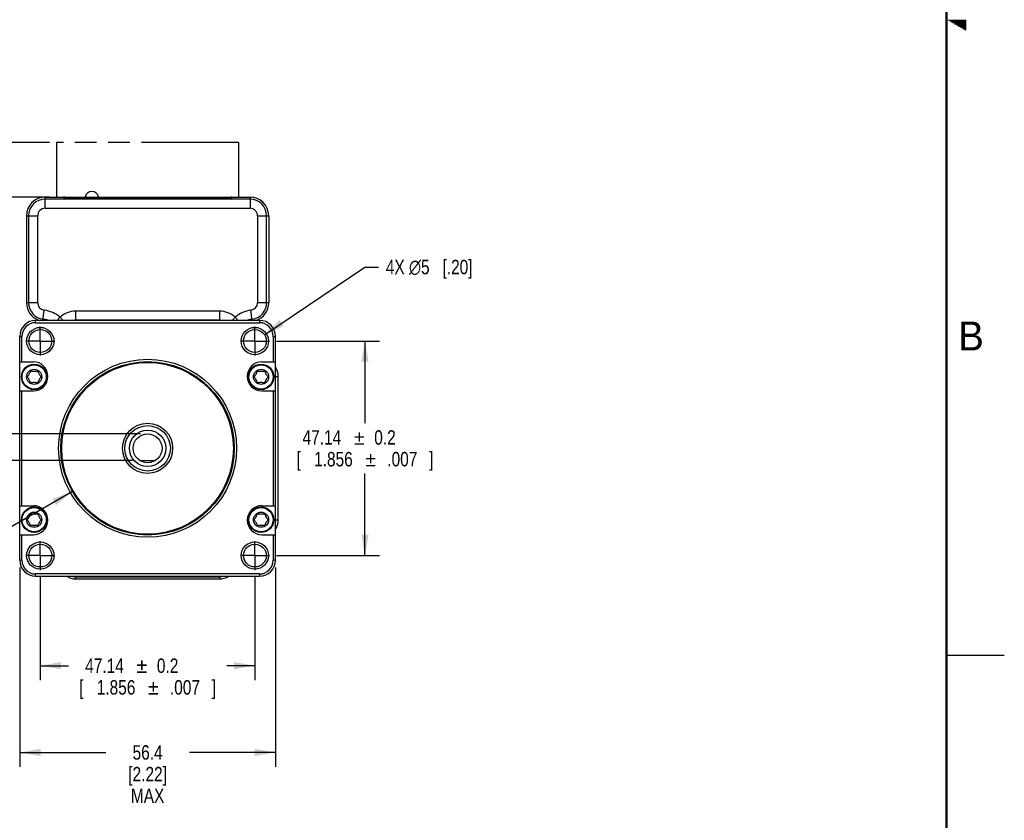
# Model space of a CAD drawing. Header units: inches. Extents: x 0 to 34, y 0 to 22.
# Tile 41 of 51: x 25.5 to 34, y 4.1 to 11. Entities that reach past the tile are written whole.
import ezdxf
from ezdxf.enums import TextEntityAlignment as Align

# ---------------------------------------------------------------- set-up
doc = ezdxf.new("R2010")
doc.units = ezdxf.units.IN
doc.header["$LTSCALE"] = 1.87
doc.header["$MEASUREMENT"] = 0
doc.linetypes.add('CENTER', pattern=[0.6, 0.375, -0.075, 0.075, -0.075])
doc.linetypes.add('PHANTOM', pattern=[0.8, 0.45, -0.05, 0.1, -0.05, 0.1, -0.05])
doc.layers.get('0').update_dxf_attribs({"linetype": 'CONTINUOUS'})
for name, color, linetype in [('02___PRT_ALL_AXES', 7, 'CONTINUOUS'), ('DIMENSIONS', 7, 'CONTINUOUS'), ('REFERENCE', 7, 'CONTINUOUS')]:
    doc.layers.add(name, color=color, linetype=linetype)
doc.styles.get("Standard").update_dxf_attribs({"font": 'txt', "width": 0.8})
doc.styles.add('TEXTSTYLE_1', font='gdt', dxfattribs={"width": 0.8})
doc.styles.add('TEXTSTYLE_2', font='txt')
doc.dimstyles.new('DIMSTYLE_1', dxfattribs={"dimtxt": 0.125, "dimasz": 0.18, "dimexe": 0.18, "dimexo": 0.0625, "dimgap": 0.09, "dimtad": 0, "dimtih": 1, "dimtoh": 1, "dimdec": 1, "dimdsep": 46, "dimtxsty": 'STANDARD', "dimblk": '_FILLED', "dimblk1": '_FILLED', "dimblk2": '_FILLED', "dimcen": 0.09, "dimadec": 0, "dimazin": 0, "dimtp": 0.1, "dimtm": 0.1, "dimtfac": 1, "dimtdec": 1, "dimtofl": 0, "dimtmove": 0, "dimatfit": 3, "dimldrblk": '_FILLED', "dimfxl": 1, "dimtolj": 1, "dimarcsym": 0})
doc.dimstyles.new('DIMSTYLE_3', dxfattribs={"dimtxt": 0.125, "dimasz": 0.18, "dimexe": 0.18, "dimexo": 0.0625, "dimgap": 0.09, "dimtad": 0, "dimtih": 1, "dimtoh": 1, "dimdsep": 46, "dimtxsty": 'STANDARD', "dimblk": '_FILLED', "dimblk1": '_FILLED', "dimblk2": '_FILLED', "dimcen": 0.09, "dimadec": 0, "dimazin": 0, "dimtol": 1, "dimtp": 0.2, "dimtm": 0.2, "dimtfac": 1, "dimtofl": 0, "dimtmove": 0, "dimatfit": 3, "dimldrblk": '_FILLED', "dimfxl": 1, "dimtolj": 1, "dimarcsym": 0})
doc.dimstyles.new('DIMSTYLE_4', dxfattribs={"dimtxt": 0.125, "dimasz": 0.18, "dimexe": 0.18, "dimexo": 0.0625, "dimgap": 0.09, "dimtad": 0, "dimtih": 1, "dimtoh": 1, "dimdec": 1, "dimdsep": 46, "dimtxsty": 'STANDARD', "dimblk": '_FILLED', "dimblk1": '_FILLED', "dimblk2": '_FILLED', "dimcen": 0.09, "dimadec": 0, "dimazin": 0, "dimtp": 0.1, "dimtm": 0.1, "dimtfac": 1, "dimtdec": 1, "dimtofl": 0, "dimtmove": 0, "dimatfit": 3, "dimldrblk": '_FILLED', "dimfxl": 1, "dimtolj": 1, "dimarcsym": 0})
doc.dimstyles.new('DIMSTYLE_5', dxfattribs={"dimtxt": 0.125, "dimasz": 0.18, "dimexe": 0.18, "dimexo": 0.0625, "dimgap": 0.09, "dimtad": 0, "dimtih": 1, "dimtoh": 1, "dimdsep": 46, "dimtxsty": 'STANDARD', "dimblk": '_FILLED', "dimblk1": '_FILLED', "dimblk2": '_FILLED', "dimcen": 0.09, "dimadec": 0, "dimazin": 0, "dimtol": 1, "dimtp": 0.1, "dimtm": 0.1, "dimtfac": 1, "dimtofl": 0, "dimtmove": 0, "dimatfit": 3, "dimldrblk": '_FILLED', "dimfxl": 1, "dimtolj": 1, "dimarcsym": 0})
doc.dimstyles.new('DIMSTYLE_6', dxfattribs={"dimtxt": 0.125, "dimasz": 0.18, "dimexe": 0.18, "dimexo": 0.0625, "dimgap": 0.09, "dimtad": 0, "dimtih": 1, "dimtoh": 1, "dimdsep": 46, "dimtxsty": 'STANDARD', "dimblk": '_FILLED', "dimblk1": '_FILLED', "dimblk2": '_FILLED', "dimcen": 0.09, "dimadec": 0, "dimazin": 0, "dimtol": 1, "dimtp": 0.05, "dimtm": 0.05, "dimtfac": 1, "dimtofl": 0, "dimtmove": 0, "dimatfit": 3, "dimldrblk": '_FILLED', "dimfxl": 1, "dimtolj": 1, "dimarcsym": 0})

# ---------------------------------------------------------------- blocks, each defined once
blk = doc.blocks.new('_FILLED')
at = {"color": 0, "linetype": 'BYBLOCK'}
blk.add_solid([(0, 0), (-1, 0.174), (-1, -0.174)], dxfattribs=at)
blk = doc.blocks.new('*D2')
at = {"layer": 'DIMENSIONS', "color": 2, "linetype": 'CONTINUOUS'}
for p, q in [((24.7107, 10.2903), (24.4253, 10.2903)), ((24.7107, 9.9332), (24.7107, 10.2903)), ((25.7408, 9.9332), (24.5857, 9.9332)), ((25.7408, 9.4607), (24.5857, 9.4607)), ((24.7107, 9.4607), (24.7107, 9.1007))]:
    blk.add_line(p, q, dxfattribs=at)
at = {"layer": 'DIMENSIONS', "color": 2, "linetype": 'CONTINUOUS', "xscale": 0.18, "yscale": 0.18, "zscale": 0.18}
for p, rotation in [((24.7107, 9.9332), 270), ((24.7107, 9.4607), 90)]:
    blk.add_blockref('_FILLED', p, dxfattribs=dict(at, rotation=rotation))
at = {"layer": 'DIMENSIONS', "color": 2, "linetype": 'CONTINUOUS', "insert": (24.3628, 10.3528), "char_height": 0.125, "width": 1.6, "attachment_point": 3, "line_spacing_factor": 0.9}
blk.add_mtext('12{\\Ftxt.shx;\\W1.000000;\\H0.125000; }[.47]\\PMATING CONNECTOR', dxfattribs=at)
blk = doc.blocks.new('*D9')
at = {"layer": 'DIMENSIONS', "color": 2, "linetype": 'CONTINUOUS'}
for p, q in [((27.7062, 8.2159), (28.5958, 8.2159)), ((28.4708, 8.2159), (28.4708, 7.5067)), ((28.4708, 6.36), (28.4708, 7.0692)), ((27.7062, 6.36), (28.5958, 6.36))]:
    blk.add_line(p, q, dxfattribs=at)
at = {"layer": 'DIMENSIONS', "color": 2, "linetype": 'CONTINUOUS', "xscale": 0.18, "yscale": 0.18, "zscale": 0.18}
for p, rotation in [((28.4708, 8.2159), 90), ((28.4708, 6.36), 270)]:
    blk.add_blockref('_FILLED', p, dxfattribs=dict(at, rotation=rotation))
at = {"layer": 'DIMENSIONS', "color": 2, "linetype": 'CONTINUOUS', "width": 0.8}
for s, p in [('47.14', (28.0978, 7.3192)), ('0.2', (28.6437, 7.3192)), ('[', (27.8978, 7.1317)), ('1.856', (28.1978, 7.1317)), ('.007', (28.7937, 7.1317)), (']', (29.0437, 7.1317))]:
    blk.add_text(s, height=0.125, dxfattribs=at).set_placement(p, align=Align.CENTER)
at = {"layer": 'DIMENSIONS', "color": 2, "linetype": 'CONTINUOUS', "style": 'TEXTSTYLE_1'}
for p in [(28.4208, 7.3192), (28.5208, 7.1317)]:
    blk.add_text('`', height=0.125, dxfattribs=at).set_placement(p, align=Align.CENTER)
blk = doc.blocks.new('*D10')
at = {"layer": 'DIMENSIONS', "color": 2, "linetype": 'CONTINUOUS'}
for p, q in [((25.6628, 6.1725), (25.6628, 5.2829)), ((27.5187, 6.1725), (27.5187, 5.2829)), ((25.6628, 5.4079), (25.9053, 5.4079)), ((27.5187, 5.4079), (27.2762, 5.4079))]:
    blk.add_line(p, q, dxfattribs=at)
at = {"layer": 'DIMENSIONS', "color": 2, "linetype": 'CONTINUOUS', "xscale": 0.18, "yscale": 0.18, "zscale": 0.18, "rotation": 180}
blk.add_blockref('_FILLED', (25.6628, 5.4079), dxfattribs=at)
at = {"layer": 'DIMENSIONS', "color": 2, "linetype": 'CONTINUOUS', "xscale": 0.18, "yscale": 0.18, "zscale": 0.18}
blk.add_blockref('_FILLED', (27.5187, 5.4079), dxfattribs=at)
at = {"layer": 'DIMENSIONS', "color": 2, "linetype": 'CONTINUOUS', "width": 0.8}
for s, p in [('47.14', (26.2178, 5.3454)), ('0.2', (26.7637, 5.3454)), ('[', (26.0178, 5.1579)), ('1.856', (26.3178, 5.1579)), ('.007', (26.9137, 5.1579)), (']', (27.1637, 5.1579))]:
    blk.add_text(s, height=0.125, dxfattribs=at).set_placement(p, align=Align.CENTER)
at = {"layer": 'DIMENSIONS', "color": 2, "linetype": 'CONTINUOUS', "style": 'TEXTSTYLE_1'}
for p in [(26.5407, 5.3454), (26.6407, 5.1579)]:
    blk.add_text('`', height=0.125, dxfattribs=at).set_placement(p, align=Align.CENTER)
blk = doc.blocks.new('*D11')
at = {"layer": 'DIMENSIONS', "color": 2, "linetype": 'CONTINUOUS'}
for p, q in [((25.4844, 6.2569), (25.4844, 4.5329)), ((27.697, 6.2569), (27.697, 4.5329)), ((25.4844, 4.6579), (26.2282, 4.6579)), ((27.697, 4.6579), (26.9532, 4.6579))]:
    blk.add_line(p, q, dxfattribs=at)
at = {"layer": 'DIMENSIONS', "color": 2, "linetype": 'CONTINUOUS', "xscale": 0.18, "yscale": 0.18, "zscale": 0.18, "rotation": 180}
blk.add_blockref('_FILLED', (25.4844, 4.6579), dxfattribs=at)
at = {"layer": 'DIMENSIONS', "color": 2, "linetype": 'CONTINUOUS', "xscale": 0.18, "yscale": 0.18, "zscale": 0.18}
blk.add_blockref('_FILLED', (27.697, 4.6579), dxfattribs=at)
at = {"layer": 'DIMENSIONS', "color": 2, "linetype": 'CONTINUOUS', "insert": (26.5907, 4.7204), "char_height": 0.125, "width": 0.6, "attachment_point": 2, "line_spacing_factor": 0.9}
blk.add_mtext('56.4\\P[2.22]\\PMAX', dxfattribs=at)
blk = doc.blocks.new('*D12')
at = {"layer": 'DIMENSIONS', "color": 2, "linetype": 'CONTINUOUS'}
for p, q in [((27.6004, 8.2708), (28.4708, 8.8558)), ((28.4708, 8.8558), (28.5883, 8.8558))]:
    blk.add_line(p, q, dxfattribs=at)
at = {"layer": 'DIMENSIONS', "color": 2, "linetype": 'CONTINUOUS', "xscale": 0.18, "yscale": 0.18, "zscale": 0.18, "rotation": 213.9080604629}
blk.add_blockref('_FILLED', (27.6004, 8.2708), dxfattribs=at)
at = {"layer": 'DIMENSIONS', "color": 2, "linetype": 'CONTINUOUS', "insert": (28.6508, 8.9183), "char_height": 0.125, "width": 1.191667, "attachment_point": 1, "line_spacing_factor": 0.9}
blk.add_mtext('4X \\Fgdt;{\\Fgdt;n}\\Ftxt;5{\\Ftxt.shx;\\W1.000000;\\H0.125000; }[.20]', dxfattribs=at)
blk = doc.blocks.new('*D13')
at = {"layer": 'DIMENSIONS', "color": 2, "linetype": 'CONTINUOUS'}
for p, q in [((24.7107, 7.8205), (24.5509, 7.8205)), ((24.7107, 7.4129), (24.7107, 7.8205)), ((26.5282, 7.4129), (24.5857, 7.4129)), ((26.4609, 7.1826), (24.5857, 7.1826)), ((24.7107, 7.1826), (24.7107, 6.8226))]:
    blk.add_line(p, q, dxfattribs=at)
at = {"layer": 'DIMENSIONS', "color": 2, "linetype": 'CONTINUOUS', "xscale": 0.18, "yscale": 0.18, "zscale": 0.18}
for p, rotation in [((24.7107, 7.4129), 270), ((24.7107, 7.1826), 90)]:
    blk.add_blockref('_FILLED', p, dxfattribs=dict(at, rotation=rotation))
at = {"layer": 'DIMENSIONS', "color": 2, "linetype": 'CONTINUOUS', "width": 0.8}
for s, p in [('5.85', (22.2717, 7.758)), ('0.1', (22.7175, 7.758)), ('[', (22.9425, 7.758)), ('.230', (23.3425, 7.758)), ('.003', (23.8884, 7.758)), (']', (23.9884, 7.758)), (' FLAT', (24.4884, 7.758))]:
    blk.add_text(s, height=0.125, dxfattribs=at).set_placement(p, align=Align.RIGHT)
at = {"layer": 'DIMENSIONS', "color": 2, "linetype": 'CONTINUOUS', "style": 'TEXTSTYLE_1'}
for p in [(22.4175, 7.758), (23.4884, 7.758)]:
    blk.add_text('`', height=0.125, dxfattribs=at).set_placement(p, align=Align.RIGHT)
blk = doc.blocks.new('*D14')
at = {"layer": 'DIMENSIONS', "color": 2, "linetype": 'CONTINUOUS'}
for p, q in [((25.9407, 6.9138), (24.7107, 6.206)), ((24.7107, 6.206), (24.5932, 6.206))]:
    blk.add_line(p, q, dxfattribs=at)
at = {"layer": 'DIMENSIONS', "color": 2, "linetype": 'CONTINUOUS', "xscale": 0.18, "yscale": 0.18, "zscale": 0.18, "rotation": 29.9193659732}
blk.add_blockref('_FILLED', (25.9407, 6.9138), dxfattribs=at)
at = {"layer": 'DIMENSIONS', "color": 2, "linetype": 'CONTINUOUS', "style": 'TEXTSTYLE_1'}
for s, p in [('n', (22.2141, 6.1435)), ('`', (22.7599, 6.1435)), ('`', (24.0307, 6.1435))]:
    blk.add_text(s, height=0.125, dxfattribs=at).set_placement(p, align=Align.RIGHT)
at = {"layer": 'DIMENSIONS', "color": 2, "linetype": 'CONTINUOUS', "width": 0.8}
for s, p in [('38.1', (22.6141, 6.1435)), ('0.05', (23.1599, 6.1435)), ('[', (23.3849, 6.1435)), ('1.500', (23.8849, 6.1435)), ('.001', (24.4307, 6.1435)), (']', (24.5307, 6.1435))]:
    blk.add_text(s, height=0.125, dxfattribs=at).set_placement(p, align=Align.RIGHT)

msp = doc.modelspace()

# ---------------------------------------------------------------- linework, layer by layer
at = {"color": 2, "linetype": 'CONTINUOUS'}
for p, q in [((33.5173, 10.99), (33.6697, 10.99)), ((33.5347, 10.98), (33.6697, 10.98)), ((33.552, 10.97), (33.6697, 10.97)), ((33.5693, 10.96), (33.6697, 10.96)), ((33.5866, 10.95), (33.6697, 10.95)), ((33.6039, 10.94), (33.6697, 10.94)), ((33.6213, 10.93), (33.6697, 10.93)), ((33.6386, 10.92), (33.6697, 10.92)), ((33.6559, 10.91), (33.6697, 10.91)), ((33.5, 5.5), (34, 5.5))]:
    msp.add_line(p, q, dxfattribs=at)
at = {"color": 7, "linetype": 'CONTINUOUS'}
for p, q in [((25.7049, 9.3644), (25.7049, 9.4612)), ((25.7049, 9.4612), (25.8624, 9.4612)), ((25.8624, 9.4612), (25.8624, 9.4513)), ((25.8631, 9.46), (25.8624, 9.46)), ((25.8654, 9.46), (25.8631, 9.46)), ((25.8681, 9.46), (25.8654, 9.46)), ((25.8742, 9.46), (25.8681, 9.46)), ((25.8703, 9.4521), (25.8703, 9.46)), ((25.8742, 9.4513), (25.8742, 9.4607)), ((25.8742, 9.4607), (27.3073, 9.4607)), ((27.3073, 9.4607), (27.3073, 9.4513)), ((27.3073, 9.46), (27.3124, 9.46)), ((27.3112, 9.46), (27.3112, 9.4513)), ((27.315, 9.46), (27.3124, 9.46)), ((27.3174, 9.46), (27.315, 9.46)), ((27.3191, 9.46), (27.3174, 9.46)), ((27.3191, 9.4513), (27.3191, 9.4612)), ((27.3191, 9.4612), (27.4766, 9.4612)), ((27.4766, 9.4612), (27.4766, 9.3644)), ((27.4766, 9.4431), (25.7049, 9.4431)), ((25.8624, 9.4513), (27.3191, 9.4513)), ((25.8703, 9.4513), (25.8703, 9.4521)), ((25.8703, 9.4521), (25.8742, 9.4521)), ((27.3073, 9.4521), (27.3112, 9.4521)), ((25.5434, 9.2997), (25.5434, 8.547)), ((25.5434, 9.2997), (25.6402, 9.2997)), ((25.5615, 9.2997), (25.5615, 8.547)), ((25.6402, 8.547), (25.6402, 9.2997)), ((25.7049, 9.3644), (27.4766, 9.3644)), ((27.5413, 9.2997), (27.5413, 8.547)), ((27.5413, 9.2997), (27.6381, 9.2997)), ((27.62, 8.547), (27.62, 9.2997)), ((27.6381, 9.2997), (27.6381, 8.547)), ((25.6402, 8.547), (25.5434, 8.547)), ((27.6381, 8.547), (27.5413, 8.547)), ((25.6854, 8.3942), (25.6967, 8.4828)), ((25.9687, 8.3954), (25.9687, 8.4745)), ((27.2128, 8.4745), (25.9687, 8.4745)), ((27.2128, 8.4745), (27.2128, 8.3953)), ((27.4961, 8.3942), (27.4848, 8.4828)), ((25.6222, 8.3745), (25.6222, 8.3942)), ((27.5592, 8.3942), (25.6222, 8.3942)), ((25.6222, 8.3745), (27.5592, 8.3745)), ((25.8592, 8.3942), (25.8337, 8.4216)), ((27.211, 8.3954), (25.9669, 8.3954)), ((25.9687, 8.3958), (27.2128, 8.3958)), ((27.3477, 8.4216), (27.3223, 8.3942)), ((27.5592, 8.3942), (27.5592, 8.3745)), ((25.4844, 6.3194), (25.4844, 8.2564)), ((25.4844, 8.2564), (25.5041, 8.2564)), ((25.5041, 8.0359), (25.5041, 8.2564)), ((27.6774, 8.2564), (27.697, 8.2564)), ((27.6774, 8.2564), (27.6774, 8.0359)), ((27.697, 6.3194), (27.697, 8.2564)), ((25.4844, 8.0359), (25.6026, 8.0359)), ((27.5789, 8.0359), (27.697, 8.0359)), ((27.6982, 7.91), (27.7208, 7.91)), ((27.6982, 6.6641), (27.6982, 7.9082)), ((27.7208, 6.6659), (27.7208, 7.91)), ((25.4844, 7.784), (25.6026, 7.784)), ((25.5041, 6.7918), (25.5041, 7.784)), ((27.5789, 7.784), (27.697, 7.784)), ((27.6774, 7.784), (27.6774, 6.7918)), ((26.5234, 7.1826), (26.6581, 7.1826)), ((25.4844, 6.7918), (25.6026, 6.7918)), ((27.5789, 6.7918), (27.697, 6.7918)), ((27.7208, 6.6659), (27.6982, 6.6659)), ((25.4844, 6.5399), (25.6026, 6.5399)), ((25.5041, 6.3194), (25.5041, 6.5399)), ((27.5789, 6.5399), (27.697, 6.5399)), ((27.6774, 6.5399), (27.6774, 6.3194)), ((25.5041, 6.3194), (25.4844, 6.3194)), ((27.697, 6.3194), (27.6774, 6.3194)), ((27.5592, 6.2013), (25.6222, 6.2013)), ((25.6222, 6.1816), (25.6222, 6.2013)), ((25.6222, 6.1816), (27.5592, 6.1816)), ((25.9669, 6.1769), (27.211, 6.1769)), ((25.9687, 6.1579), (25.9687, 6.1769)), ((25.9687, 6.1579), (27.2128, 6.1579)), ((27.2128, 6.1769), (27.2128, 6.1579)), ((27.5592, 6.2013), (27.5592, 6.1816))]:
    msp.add_line(p, q, dxfattribs=at)
at = {"color": 7, "linetype": 'CONTINUOUS', "const_width": 0.02}
msp.add_lwpolyline([(33.5, 0.5), (33.5, 21.5)], dxfattribs=at)
at = {"color": 7, "linetype": 'CONTINUOUS'}
for centre, radius in [((25.6628, 8.2159), 0.1181), ((25.6628, 8.2159), 0.0984), ((27.5187, 8.2159), 0.1181), ((27.5187, 8.2159), 0.0984), ((25.6095, 7.9056), 0.1102), ((25.6095, 7.9056), 0.1048), ((26.5907, 7.2879), 0.7697), ((26.5907, 7.2879), 0.75), ((26.5907, 7.2879), 0.7421), ((27.572, 7.9056), 0.1102), ((27.572, 7.9056), 0.1048), ((25.6095, 7.9056), 0.0655), ((27.572, 7.9056), 0.0655), ((26.5907, 7.2879), 0.2165), ((26.5907, 7.2879), 0.1969), ((26.5907, 7.2879), 0.1575), ((26.5907, 7.2879), 0.125), ((25.6095, 6.6702), 0.1102), ((25.6095, 6.6702), 0.1048), ((25.6095, 6.6702), 0.0655), ((27.572, 6.6702), 0.1102), ((27.572, 6.6702), 0.1048), ((27.572, 6.6702), 0.0655), ((25.6628, 6.36), 0.1181), ((27.5187, 6.36), 0.1181), ((25.6628, 6.36), 0.0984), ((27.5187, 6.36), 0.0984)]:
    msp.add_circle(centre, radius, dxfattribs=at)
for centre, radius, start, end in [((25.7049, 9.2997), 0.1615, 90, 180), ((26.1086, 9.4509), 0.0591, 9.59975, 170.40025), ((27.4766, 9.2997), 0.1615, 0, 90), ((25.7049, 9.2997), 0.1434, 90, 180), ((27.4766, 9.2997), 0.1434, 0, 90), ((25.7049, 9.2997), 0.0647, 90, 180), ((27.4766, 9.2997), 0.0647, 0, 90), ((25.7049, 8.547), 0.1615, 180, 251.10975), ((25.7049, 8.547), 0.1434, 180, 262.70819), ((25.7049, 8.547), 0.0647, 180, 262.70819), ((27.4766, 8.547), 0.0647, 277.29181, 360), ((27.4766, 8.547), 0.1434, 277.29181, 360), ((27.4766, 8.547), 0.1615, 288.89025, 360), ((25.6637, 8.2249), 0.26, 49.15039, 82.70819), ((25.9687, 8.2761), 0.1984, 90, 132.85019), ((27.2128, 8.2761), 0.1984, 47.14981, 90), ((27.5178, 8.2249), 0.26, 97.29181, 130.84961), ((25.6222, 8.2564), 0.1378, 90, 180), ((25.6222, 8.2564), 0.1181, 90, 180), ((25.6637, 8.2249), 0.1813, 69.1118, 82.70819), ((25.9687, 8.2761), 0.1197, 90, 99.19285), ((25.9669, 8.2773), 0.1181, 90, 98.00837), ((27.211, 8.2773), 0.1181, 82.04884, 90), ((27.2128, 8.2761), 0.1197, 80.80715, 90), ((27.5178, 8.2249), 0.1813, 97.29181, 110.8882), ((27.5592, 8.2564), 0.1378, 0, 90), ((27.5592, 8.2564), 0.1181, 0, 90), ((25.6026, 7.91), 0.126, 270, 90), ((27.5789, 7.91), 0.126, 90, 270), ((27.5789, 7.91), 0.1418, 0, 33.60489), ((27.5801, 7.9082), 0.1181, 0, 7.95116), ((25.6026, 6.6659), 0.126, 270, 90), ((27.5789, 6.6659), 0.126, 90, 270), ((27.5789, 6.6659), 0.1418, 326.39511, 360), ((27.5801, 6.6641), 0.1181, 351.99163, 360), ((25.6222, 6.3194), 0.1378, 180, 270), ((25.6222, 6.3194), 0.1181, 180, 270), ((27.5592, 6.3194), 0.1378, 270, 360), ((27.5592, 6.3194), 0.1181, 270, 360), ((25.9687, 6.2997), 0.1418, 236.39511, 270), ((25.9669, 6.295), 0.1181, 253.83106, 270), ((27.211, 6.295), 0.1181, 270, 286.16551), ((27.2128, 6.2997), 0.1418, 270, 303.60489)]:
    msp.add_arc(centre, radius, start, end, dxfattribs=at)
for points, knots in [([(25.8703, 9.4521), (25.8698, 9.4521), (25.8688, 9.4521), (25.8673, 9.4521), (25.8659, 9.4522), (25.8648, 9.4522), (25.8639, 9.4523), (25.8633, 9.4523), (25.863, 9.4524), (25.8628, 9.4524), (25.8626, 9.4524), (25.8625, 9.4525), (25.8624, 9.4525), (25.8624, 9.4525)], [0, 0, 0, 0, 0.194274, 0.381068, 0.553219, 0.704137, 0.828075, 0.878429, 0.920399, 0.953618, 0.977843, 0.993034, 1, 1, 1, 1]), ([(27.3191, 9.4525), (27.3191, 9.4525), (27.319, 9.4525), (27.3189, 9.4524), (27.3187, 9.4524), (27.3185, 9.4524), (27.3181, 9.4523), (27.3176, 9.4523), (27.3167, 9.4522), (27.3155, 9.4522), (27.3142, 9.4521), (27.3127, 9.4521), (27.3117, 9.4521), (27.3112, 9.4521)], [0, 0, 0, 0, 0.006966, 0.022157, 0.046382, 0.079601, 0.121571, 0.171925, 0.295863, 0.446781, 0.618932, 0.805726, 1, 1, 1, 1]), ([(25.8152, 8.3942), (25.8158, 8.3969), (25.8176, 8.4021), (25.8216, 8.4095), (25.8271, 8.4161), (25.8314, 8.4199), (25.8337, 8.4216)], [0, 0, 0, 0, 0.241548, 0.489557, 0.743223, 1, 1, 1, 1]), ([(27.3477, 8.4216), (27.35, 8.4198), (27.3544, 8.4161), (27.3598, 8.4095), (27.3633, 8.4033), (27.3652, 8.3981), (27.3659, 8.3955), (27.3663, 8.3942)], [0, 0, 0, 0, 0.256712, 0.510304, 0.758217, 0.879868, 1, 1, 1, 1]), ([(25.5669, 7.881), (25.5614, 7.8904), (25.5439, 7.9056), (25.5702, 7.9283), (25.5767, 7.9624), (25.6095, 7.951), (25.6335, 7.9593), (25.6404, 7.953), (25.6414, 7.9517)], [0, 0, 0, 0, 0.192356, 0.384713, 0.577069, 0.769426, 0.961782, 1, 1, 1, 1]), ([(25.6521, 7.9302), (25.6576, 7.9207), (25.6751, 7.9056), (25.6489, 7.8829), (25.6423, 7.8488), (25.6095, 7.8602), (25.5855, 7.8518), (25.5787, 7.8582), (25.5777, 7.8594)], [0, 0, 0, 0, 0.192356, 0.384713, 0.577069, 0.769426, 0.961782, 1, 1, 1, 1]), ([(27.5293, 7.881), (27.5239, 7.8904), (27.5064, 7.9056), (27.5326, 7.9283), (27.5392, 7.9624), (27.572, 7.951), (27.596, 7.9593), (27.6028, 7.953), (27.6038, 7.9517)], [0, 0, 0, 0, 0.192356, 0.384713, 0.577069, 0.769426, 0.961782, 1, 1, 1, 1]), ([(27.6146, 7.9302), (27.62, 7.9207), (27.6375, 7.9056), (27.6113, 7.8829), (27.6048, 7.8488), (27.572, 7.8602), (27.5479, 7.8518), (27.5411, 7.8582), (27.5401, 7.8594)], [0, 0, 0, 0, 0.192356, 0.384713, 0.577069, 0.769426, 0.961782, 1, 1, 1, 1]), ([(25.5669, 6.6456), (25.5614, 6.6551), (25.5439, 6.6702), (25.5702, 6.693), (25.5767, 6.727), (25.6095, 6.7157), (25.6335, 6.724), (25.6404, 6.7176), (25.6414, 6.7164)], [0, 0, 0, 0, 0.192356, 0.384713, 0.577069, 0.769426, 0.961782, 1, 1, 1, 1]), ([(25.6521, 6.6948), (25.6576, 6.6854), (25.6751, 6.6702), (25.6489, 6.6475), (25.6423, 6.6135), (25.6095, 6.6248), (25.5855, 6.6165), (25.5787, 6.6228), (25.5777, 6.6241)], [0, 0, 0, 0, 0.192356, 0.384713, 0.577069, 0.769426, 0.961782, 1, 1, 1, 1]), ([(27.5293, 6.6456), (27.5239, 6.6551), (27.5064, 6.6702), (27.5326, 6.693), (27.5392, 6.727), (27.572, 6.7157), (27.596, 6.724), (27.6028, 6.7176), (27.6038, 6.7164)], [0, 0, 0, 0, 0.192356, 0.384713, 0.577069, 0.769426, 0.961782, 1, 1, 1, 1]), ([(27.6146, 6.6948), (27.62, 6.6854), (27.6375, 6.6702), (27.6113, 6.6475), (27.6048, 6.6135), (27.572, 6.6248), (27.5479, 6.6165), (27.5411, 6.6228), (27.5401, 6.6241)], [0, 0, 0, 0, 0.192356, 0.384713, 0.577069, 0.769426, 0.961782, 1, 1, 1, 1])]:
    msp.add_open_spline(points, degree=3, knots=knots, dxfattribs=at)
for points in [[(25.6414, 7.9517), (25.6455, 7.9466), (25.6478, 7.9378), (25.6521, 7.9302)], [(27.6038, 7.9517), (27.6079, 7.9466), (27.6102, 7.9378), (27.6146, 7.9302)], [(25.5777, 7.8594), (25.5735, 7.8646), (25.5713, 7.8734), (25.5669, 7.881)], [(27.5401, 7.8594), (27.536, 7.8646), (27.5337, 7.8734), (27.5293, 7.881)], [(25.5777, 6.6241), (25.5735, 6.6292), (25.5713, 6.638), (25.5669, 6.6456)], [(25.6414, 6.7164), (25.6455, 6.7112), (25.6478, 6.7024), (25.6521, 6.6948)], [(27.5401, 6.6241), (27.536, 6.6292), (27.5337, 6.638), (27.5293, 6.6456)], [(27.6038, 6.7164), (27.6079, 6.7112), (27.6102, 6.7024), (27.6146, 6.6948)]]:
    msp.add_open_spline(points, degree=3, dxfattribs=at)
at = {"layer": '02___PRT_ALL_AXES', "color": 7, "linetype": 'CENTER'}
for p, q in [((25.6628, 8.2159), (25.6628, 8.3409)), ((27.5187, 8.2159), (27.5187, 8.3409)), ((25.6628, 8.2159), (25.5378, 8.2159)), ((25.6628, 8.2159), (25.6628, 8.0909)), ((25.6628, 8.2159), (25.7878, 8.2159)), ((27.5187, 8.2159), (27.3937, 8.2159)), ((27.5187, 8.2159), (27.6437, 8.2159)), ((27.5187, 8.2159), (27.5187, 8.0909)), ((25.6628, 6.36), (25.6628, 6.485)), ((27.5187, 6.36), (27.5187, 6.485)), ((25.6628, 6.36), (25.5378, 6.36)), ((25.6628, 6.36), (25.7878, 6.36)), ((25.6628, 6.36), (25.6628, 6.235)), ((27.5187, 6.36), (27.3937, 6.36)), ((27.5187, 6.36), (27.6437, 6.36)), ((27.5187, 6.36), (27.5187, 6.235))]:
    msp.add_line(p, q, dxfattribs=at)
at = {"layer": 'REFERENCE', "color": 4, "linetype": 'PHANTOM'}
for p, q in [((25.8033, 9.9332), (25.8033, 9.4607)), ((27.3781, 9.9332), (25.8033, 9.9332)), ((27.3781, 9.9332), (27.3781, 9.4607)), ((25.8033, 9.4607), (27.3781, 9.4607))]:
    msp.add_line(p, q, dxfattribs=at)

# ---------------------------------------------------------------- texts
at = {"color": 2, "linetype": 'CONTINUOUS', "insert": (33.6006, 8.3845), "char_height": 0.25, "width": 0.25, "attachment_point": 1, "line_spacing_factor": 0.9, "style": 'TEXTSTYLE_2'}
msp.add_mtext('B', dxfattribs=at)

# ---------------------------------------------------------------- dimensions: what is measured, and where the dimension line sits
at = {"layer": 'DIMENSIONS', "color": 2, "linetype": 'CONTINUOUS'}
for base, p1, p2, text, dimstyle, picture, middle in [((24.7107, 9.4607), (25.7408, 9.9332), (25.7408, 9.4607), '<>\\PMATING CONNECTOR', 'DIMSTYLE_1', '*D2', (22.7128, 10.181)), ((24.7107, 7.1826), (26.5282, 7.4129), (26.4609, 7.1826), '<> FLAT', 'DIMSTYLE_5', '*D13', (22.73, 7.8205))]:
    dim = msp.add_linear_dim(base=base, p1=p1, p2=p2, angle=270, text=text, dimstyle=dimstyle, dxfattribs=at)
    dim.commit()
    dim.dimension.update_dxf_attribs({"geometry": picture, "text_midpoint": middle, "dimtype": 160})
dim = msp.add_diameter_dim_2p(p1=(27.6004, 8.2708), p2=(27.437, 8.161), text='4X <>', dimstyle='DIMSTYLE_4', dxfattribs=at)
dim.commit()
dim.dimension.update_dxf_attribs({"geometry": '*D12', "text_midpoint": (29.2466, 8.8558), "dimtype": 163})
dim = msp.add_linear_dim(base=(28.4708, 8.2159), p1=(27.7062, 6.36), p2=(27.7062, 8.2159), angle=90, dimstyle='DIMSTYLE_3', dxfattribs=at)
dim.commit()
dim.dimension.update_dxf_attribs({"geometry": '*D9', "text_midpoint": (28.3208, 7.2879), "dimtype": 160})
dim = msp.add_diameter_dim_2p(p1=(25.9407, 6.9138), p2=(27.2408, 7.662), dimstyle='DIMSTYLE_6', dxfattribs=at)
dim.commit()
dim.dimension.update_dxf_attribs({"geometry": '*D14', "text_midpoint": (23.1224, 6.206), "dimtype": 163})
dim = msp.add_linear_dim(base=(27.697, 4.6579), p1=(25.4844, 6.2569), p2=(27.697, 6.2569), text='56.4\\P[2.22]\\PMAX', dimstyle='DIMSTYLE_1', dxfattribs=at)
dim.commit()
dim.dimension.update_dxf_attribs({"geometry": '*D11', "text_midpoint": (26.2907, 4.4548), "dimtype": 160})
dim = msp.add_linear_dim(base=(27.5187, 5.4079), p1=(25.6628, 6.1725), p2=(27.5187, 6.1725), dimstyle='DIMSTYLE_3', dxfattribs=at)
dim.commit()
dim.dimension.update_dxf_attribs({"geometry": '*D10', "text_midpoint": (26.4407, 5.3141), "dimtype": 160})

doc.saveas('drawing.dxf')
